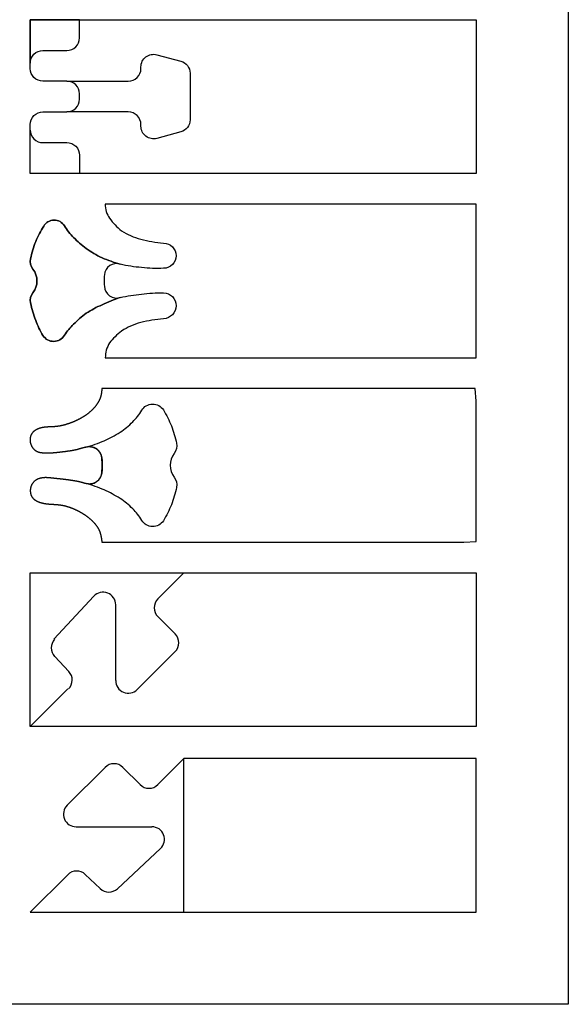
# Model space of a CAD drawing. Extents: x -848 to 402, y 3216 to 5716.
# Tile 4 of 11: x 223 to 402, y 3216 to 3537. Entities that reach past the tile are written whole.
import ezdxf

# ---------------------------------------------------------------- set-up
doc = ezdxf.new("R2010")
doc.units = 0
for name, color, linetype in [('CUT_18_MM', 7, 'CONTINUOUS'), ('ENGRAVE_9MM', 3, 'CONTINUOUS'), ('FRAME', 7, 'CONTINUOUS')]:
    doc.layers.add(name, color=color, linetype=linetype)

msp = doc.modelspace()

# ---------------------------------------------------------------- linework, layer by layer
at = {"layer": 'CUT_18_MM', "color": 7, "linetype": 'CONTINUOUS'}
for p, q in [((251.16, 3293.51), (238.83, 3281.19)), ((262.55, 3287.92), (256.96, 3293.51)), ((241.73, 3274.19), (266.4, 3274.19)), ((269.2, 3267.09), (255.16, 3254.04)), ((249.54, 3254.08), (244.74, 3258.66))]:
    msp.add_line(p, q, dxfattribs=at)
at = {"layer": 'CUT_18_MM', "linetype": 'CONTINUOUS'}
msp.add_lwpolyline([(226.83, 3536.88), (371.86, 3536.88), (371.86, 3536.88), (371.86, 3486.88), (371.86, 3486.88), (226.83, 3486.88), (226.83, 3502.78), (226.83, 3502.78, -0.414214), (230.93, 3506.88), (230.93, 3506.88), (238.73, 3506.88), (238.73, 3506.88, 0.414214), (242.83, 3510.98), (242.83, 3512.78, 0.414214), (238.73, 3516.88), (238.73, 3516.88), (230.93, 3516.88), (230.93, 3516.88, -0.414214), (226.83, 3520.98), (226.83, 3520.98)], format="xyb", close=True, dxfattribs=at)
at = {"layer": 'CUT_18_MM', "color": 7, "linetype": 'CONTINUOUS'}
msp.add_lwpolyline([(251.19, 3426.88), (371.86, 3426.88), (371.86, 3426.88), (371.86, 3476.88), (371.86, 3476.88), (251.19, 3476.88, 0.076201), (251.55, 3474.42, 0.073992), (252.63, 3472.3, 0.058009), (254.41, 3470.11, 0.052134), (256.55, 3468.19, 0.041767), (259.47, 3466.61, 0.036801), (262.8, 3465.43, 0.03373), (266.42, 3464.69, 0.032766), (270.18, 3464.18, -0.996845), (270.17, 3455.98, -0.038501), (263.05, 3456.22, -0.040306), (256.1, 3457.32, -0.036481), (250.17, 3459.41, -0.041566), (245.04, 3462.43, -0.049703), (240.91, 3466.02, -0.062668), (237.96, 3469.8, 0.583466), (231.2, 3469.65, 0.047571), (228.6, 3464.74, 0.043504), (226.92, 3459.06, 0.218428), (227.69, 3455.73), (227.69, 3455.73, -0.341164), (227.69, 3448.03), (227.69, 3448.03, 0.218428), (226.92, 3444.7, 0.043504), (228.6, 3439.02, 0.048554), (230.95, 3434.11, 0.562746), (237.96, 3434.2, -0.065365), (240.92, 3437.74, -0.049735), (245.05, 3441.33, -0.042463), (250.18, 3444.1, -0.035999), (256.12, 3446.45, -0.034774), (262.99, 3447.57, -0.036658), (270.17, 3448.03, -0.967417), (270.18, 3439.58, -0.011748), (266.42, 3439.07, 0.03373), (262.8, 3438.33, 0.036801), (259.47, 3437.15, 0.041767), (256.55, 3435.56, 0.052134), (254.41, 3433.64, 0.062195), (252.63, 3431.71, 0.067603), (251.55, 3429.34, 0.025403)], format="xyb", close=True, dxfattribs=at)
msp.add_lwpolyline([(276.83, 3356.88), (371.86, 3356.88), (371.86, 3306.88), (226.83, 3306.88), (226.83, 3356.88)], close=True, dxfattribs=at)
msp.add_lwpolyline([(239.01, 3258.59), (226.83, 3246.41), (276.83, 3246.41), (371.86, 3246.41), (371.86, 3296.41), (276.83, 3296.41), (268.34, 3287.92)], dxfattribs=at)
at = {"layer": 'CUT_18_MM'}
msp.add_polyline3d([(250.13, 3366.88, 0), (265.16, 3366.87, 0), (280, 3366.87, 0), (294.43, 3366.87, 0), (308.28, 3366.87, 0), (321.33, 3366.87, 0), (333.4, 3366.86, 0), (344.29, 3366.86, 0), (353.78, 3366.87, 0), (361.7, 3366.87, 0), (367.85, 3366.87, 0), (371.86, 3367.09, 0), (371.86, 3371.65, 0), (371.86, 3376.2, 0), (371.86, 3380.76, 0), (371.86, 3385.32, 0), (371.86, 3389.88, 0), (371.86, 3394.45, 0), (371.86, 3399.01, 0), (371.86, 3403.57, 0), (371.86, 3408.14, 0), (371.86, 3412.7, 0), (371.56, 3416.84, 0), (367.1, 3416.84, 0), (360.7, 3416.84, 0), (352.55, 3416.84, 0), (342.85, 3416.84, 0), (331.79, 3416.84, 0), (319.57, 3416.84, 0), (306.39, 3416.84, 0), (292.45, 3416.84, 0), (277.94, 3416.84, 0), (263.07, 3416.84, 0), (250.13, 3416.83, 0), (250.12, 3416.74, 0), (250.12, 3416.65, 0), (250.11, 3416.56, 0), (250.1, 3416.46, 0), (250.09, 3416.37, 0), (250.08, 3416.28, 0), (250.07, 3416.19, 0), (250.06, 3416.1, 0), (250.05, 3416.01, 0), (250.04, 3415.92, 0), (250.03, 3415.82, 0), (250.02, 3415.73, 0), (250.01, 3415.64, 0), (250, 3415.55, 0), (249.99, 3415.46, 0), (249.97, 3415.37, 0), (249.96, 3415.28, 0), (249.95, 3415.19, 0), (249.93, 3415.1, 0), (249.91, 3415.01, 0), (249.9, 3414.92, 0), (249.88, 3414.83, 0), (249.86, 3414.74, 0), (249.84, 3414.66, 0), (249.82, 3414.57, 0), (249.8, 3414.48, 0), (249.78, 3414.39, 0), (249.75, 3414.3, 0), (249.73, 3414.22, 0), (249.7, 3414.13, 0), (249.68, 3414.04, 0), (249.65, 3413.96, 0), (249.62, 3413.87, 0), (249.59, 3413.78, 0), (249.56, 3413.7, 0), (249.52, 3413.61, 0), (249.49, 3413.53, 0), (249.45, 3413.44, 0), (249.42, 3413.36, 0), (249.38, 3413.27, 0), (249.34, 3413.19, 0), (249.31, 3413.11, 0), (249.27, 3413.02, 0), (249.23, 3412.94, 0), (249.19, 3412.86, 0), (249.14, 3412.78, 0), (249.1, 3412.7, 0), (249.06, 3412.61, 0), (249.01, 3412.53, 0), (248.97, 3412.45, 0), (248.92, 3412.37, 0), (248.88, 3412.29, 0), (248.83, 3412.22, 0), (248.78, 3412.14, 0), (248.73, 3412.06, 0), (248.68, 3411.98, 0), (248.63, 3411.9, 0), (248.58, 3411.82, 0), (248.53, 3411.75, 0), (248.47, 3411.67, 0), (248.42, 3411.6, 0), (248.37, 3411.52, 0), (248.31, 3411.45, 0), (248.26, 3411.37, 0), (248.2, 3411.3, 0), (248.15, 3411.22, 0), (248.09, 3411.15, 0), (248.03, 3411.08, 0), (247.98, 3411, 0), (247.92, 3410.93, 0), (247.86, 3410.86, 0), (247.8, 3410.79, 0), (247.74, 3410.72, 0), (247.68, 3410.65, 0), (247.62, 3410.58, 0), (247.56, 3410.51, 0), (247.5, 3410.44, 0), (247.44, 3410.37, 0), (247.38, 3410.31, 0), (247.31, 3410.24, 0), (247.25, 3410.17, 0), (247.19, 3410.11, 0), (247.12, 3410.04, 0), (247.06, 3409.98, 0), (246.99, 3409.91, 0), (246.93, 3409.85, 0), (246.86, 3409.78, 0), (246.8, 3409.72, 0), (246.73, 3409.66, 0), (246.66, 3409.59, 0), (246.6, 3409.53, 0), (246.53, 3409.47, 0), (246.46, 3409.41, 0), (246.39, 3409.35, 0), (246.32, 3409.29, 0), (246.25, 3409.23, 0), (246.19, 3409.17, 0), (246.12, 3409.11, 0), (246.04, 3409.05, 0), (245.97, 3408.99, 0), (245.9, 3408.93, 0), (245.83, 3408.87, 0), (245.76, 3408.82, 0), (245.69, 3408.76, 0), (245.62, 3408.7, 0), (245.54, 3408.65, 0), (245.47, 3408.59, 0), (245.4, 3408.54, 0), (245.32, 3408.48, 0), (245.25, 3408.43, 0), (245.18, 3408.37, 0), (245.1, 3408.32, 0), (245.03, 3408.27, 0), (244.95, 3408.21, 0), (244.88, 3408.16, 0), (244.8, 3408.11, 0), (244.72, 3408.06, 0), (244.65, 3408, 0), (244.57, 3407.95, 0), (244.5, 3407.9, 0), (244.42, 3407.85, 0), (244.34, 3407.8, 0), (244.26, 3407.75, 0), (244.19, 3407.7, 0), (244.11, 3407.66, 0), (244.03, 3407.61, 0), (243.95, 3407.56, 0), (243.87, 3407.51, 0), (243.79, 3407.46, 0), (243.71, 3407.42, 0), (243.63, 3407.37, 0), (243.55, 3407.32, 0), (243.47, 3407.28, 0), (243.39, 3407.23, 0), (243.31, 3407.19, 0), (243.23, 3407.14, 0), (243.15, 3407.1, 0), (243.07, 3407.05, 0), (242.99, 3407.01, 0), (242.91, 3406.96, 0), (242.82, 3406.92, 0), (242.74, 3406.88, 0), (242.66, 3406.84, 0), (242.58, 3406.79, 0), (242.49, 3406.75, 0), (242.41, 3406.71, 0), (242.33, 3406.67, 0), (242.25, 3406.63, 0), (242.16, 3406.59, 0), (242.08, 3406.55, 0), (242, 3406.51, 0), (241.91, 3406.47, 0), (241.83, 3406.43, 0), (241.74, 3406.39, 0), (241.66, 3406.35, 0), (241.57, 3406.31, 0), (241.49, 3406.27, 0), (241.41, 3406.23, 0), (241.32, 3406.19, 0), (241.24, 3406.16, 0), (241.15, 3406.12, 0), (241.07, 3406.08, 0), (240.98, 3406.05, 0), (240.9, 3406.01, 0), (240.81, 3405.97, 0), (240.72, 3405.94, 0), (240.64, 3405.9, 0), (240.55, 3405.87, 0), (240.47, 3405.83, 0), (240.38, 3405.8, 0), (240.29, 3405.76, 0), (240.21, 3405.73, 0), (240.12, 3405.7, 0), (240.04, 3405.66, 0), (239.95, 3405.63, 0), (239.86, 3405.6, 0), (239.78, 3405.57, 0), (239.69, 3405.54, 0), (239.6, 3405.5, 0), (239.51, 3405.47, 0), (239.43, 3405.44, 0), (239.34, 3405.41, 0), (239.25, 3405.38, 0), (239.16, 3405.35, 0), (239.08, 3405.32, 0), (238.99, 3405.3, 0), (238.9, 3405.27, 0), (238.81, 3405.24, 0), (238.73, 3405.21, 0), (238.64, 3405.19, 0), (238.55, 3405.16, 0), (238.46, 3405.13, 0), (238.37, 3405.11, 0), (238.28, 3405.08, 0), (238.2, 3405.06, 0), (238.11, 3405.03, 0), (238.02, 3405.01, 0), (237.93, 3404.98, 0), (237.84, 3404.96, 0), (237.75, 3404.94, 0), (237.66, 3404.91, 0), (237.58, 3404.89, 0), (237.49, 3404.87, 0), (237.4, 3404.85, 0), (237.31, 3404.83, 0), (237.22, 3404.81, 0), (237.13, 3404.79, 0), (237.04, 3404.77, 0), (236.95, 3404.75, 0), (236.86, 3404.73, 0), (236.77, 3404.71, 0), (236.68, 3404.69, 0), (236.59, 3404.68, 0), (236.5, 3404.66, 0), (236.41, 3404.64, 0), (236.33, 3404.63, 0), (236.24, 3404.61, 0), (236.15, 3404.6, 0), (236.06, 3404.58, 0), (235.97, 3404.57, 0), (235.88, 3404.55, 0), (235.79, 3404.54, 0), (235.7, 3404.53, 0), (235.61, 3404.52, 0), (235.52, 3404.5, 0), (235.43, 3404.49, 0), (235.34, 3404.48, 0), (235.25, 3404.47, 0), (235.16, 3404.46, 0), (235.07, 3404.45, 0), (234.98, 3404.44, 0), (234.89, 3404.44, 0), (234.8, 3404.43, 0), (234.71, 3404.42, 0), (234.62, 3404.41, 0), (234.53, 3404.41, 0), (234.44, 3404.4, 0), (234.35, 3404.4, 0), (234.26, 3404.39, 0), (234.17, 3404.39, 0), (234.08, 3404.39, 0), (233.99, 3404.38, 0), (233.9, 3404.38, 0), (233.81, 3404.37, 0), (233.72, 3404.37, 0), (233.62, 3404.37, 0), (233.53, 3404.37, 0), (233.44, 3404.36, 0), (233.35, 3404.36, 0), (233.26, 3404.36, 0), (233.17, 3404.35, 0), (233.08, 3404.35, 0), (232.99, 3404.35, 0), (232.9, 3404.34, 0), (232.81, 3404.34, 0), (232.72, 3404.34, 0), (232.63, 3404.33, 0), (232.54, 3404.33, 0), (232.44, 3404.32, 0), (232.35, 3404.32, 0), (232.26, 3404.31, 0), (232.17, 3404.31, 0), (232.08, 3404.3, 0), (231.99, 3404.29, 0), (231.9, 3404.29, 0), (231.81, 3404.28, 0), (231.71, 3404.27, 0), (231.62, 3404.26, 0), (231.53, 3404.25, 0), (231.44, 3404.24, 0), (231.35, 3404.22, 0), (231.25, 3404.21, 0), (231.16, 3404.2, 0), (231.07, 3404.18, 0), (230.98, 3404.17, 0), (230.88, 3404.15, 0), (230.79, 3404.13, 0), (230.7, 3404.11, 0), (230.61, 3404.09, 0), (230.51, 3404.07, 0), (230.42, 3404.05, 0), (230.33, 3404.03, 0), (230.24, 3404, 0), (230.14, 3403.98, 0), (230.05, 3403.95, 0), (229.96, 3403.92, 0), (229.87, 3403.9, 0), (229.78, 3403.87, 0), (229.69, 3403.83, 0), (229.59, 3403.8, 0), (229.51, 3403.77, 0), (229.42, 3403.73, 0), (229.33, 3403.7, 0), (229.24, 3403.66, 0), (229.15, 3403.62, 0), (229.07, 3403.58, 0), (228.98, 3403.54, 0), (228.9, 3403.5, 0), (228.81, 3403.45, 0), (228.73, 3403.41, 0), (228.65, 3403.36, 0), (228.57, 3403.32, 0), (228.49, 3403.27, 0), (228.41, 3403.22, 0), (228.34, 3403.16, 0), (228.26, 3403.11, 0), (228.19, 3403.06, 0), (228.11, 3403, 0), (228.04, 3402.94, 0), (227.97, 3402.88, 0), (227.9, 3402.82, 0), (227.84, 3402.76, 0), (227.77, 3402.7, 0), (227.71, 3402.63, 0), (227.65, 3402.57, 0), (227.59, 3402.5, 0), (227.53, 3402.43, 0), (227.47, 3402.36, 0), (227.42, 3402.29, 0), (227.37, 3402.22, 0), (227.31, 3402.14, 0), (227.27, 3402.06, 0), (227.22, 3401.99, 0), (227.18, 3401.91, 0), (227.13, 3401.83, 0), (227.09, 3401.74, 0), (227.05, 3401.66, 0), (227.02, 3401.58, 0), (226.99, 3401.49, 0), (226.95, 3401.4, 0), (226.92, 3401.32, 0), (226.9, 3401.23, 0), (226.87, 3401.14, 0), (226.85, 3401.05, 0), (226.83, 3400.96, 0), (226.81, 3400.87, 0), (226.79, 3400.77, 0), (226.78, 3400.68, 0), (226.76, 3400.59, 0), (226.76, 3400.49, 0), (226.75, 3400.4, 0), (226.74, 3400.3, 0), (226.74, 3400.21, 0), (226.74, 3400.11, 0), (226.74, 3400.02, 0), (226.75, 3399.92, 0), (226.75, 3399.83, 0), (226.76, 3399.73, 0), (226.77, 3399.64, 0), (226.79, 3399.54, 0), (226.8, 3399.45, 0), (226.82, 3399.35, 0), (226.84, 3399.26, 0), (226.86, 3399.17, 0), (226.89, 3399.07, 0), (226.91, 3398.98, 0), (226.94, 3398.89, 0), (226.97, 3398.79, 0), (227, 3398.7, 0), (227.04, 3398.61, 0), (227.08, 3398.52, 0), (227.11, 3398.43, 0), (227.15, 3398.34, 0), (227.2, 3398.26, 0), (227.24, 3398.17, 0), (227.28, 3398.08, 0), (227.33, 3398, 0), (227.38, 3397.91, 0), (227.43, 3397.83, 0), (227.49, 3397.75, 0), (227.54, 3397.67, 0), (227.59, 3397.59, 0), (227.65, 3397.51, 0), (227.71, 3397.44, 0), (227.77, 3397.36, 0), (227.83, 3397.29, 0), (227.9, 3397.22, 0), (227.96, 3397.15, 0), (228.03, 3397.08, 0), (228.09, 3397.02, 0), (228.16, 3396.95, 0), (228.23, 3396.89, 0), (228.3, 3396.83, 0), (228.38, 3396.77, 0), (228.45, 3396.71, 0), (228.53, 3396.66, 0), (228.6, 3396.61, 0), (228.68, 3396.56, 0), (228.76, 3396.51, 0), (228.84, 3396.46, 0), (228.92, 3396.42, 0), (229, 3396.38, 0), (229.08, 3396.34, 0), (229.17, 3396.31, 0), (229.25, 3396.27, 0), (229.34, 3396.24, 0), (229.42, 3396.21, 0), (229.51, 3396.18, 0), (229.6, 3396.16, 0), (229.68, 3396.13, 0), (229.77, 3396.11, 0), (229.86, 3396.09, 0), (229.95, 3396.07, 0), (230.04, 3396.05, 0), (230.13, 3396.04, 0), (230.22, 3396.02, 0), (230.32, 3396.01, 0), (230.41, 3396, 0), (230.5, 3395.98, 0), (230.59, 3395.97, 0), (230.68, 3395.96, 0), (230.78, 3395.95, 0), (230.87, 3395.95, 0), (230.96, 3395.94, 0), (231.05, 3395.93, 0), (231.15, 3395.92, 0), (231.24, 3395.92, 0), (231.33, 3395.91, 0), (231.42, 3395.91, 0), (231.51, 3395.9, 0), (231.6, 3395.9, 0), (231.7, 3395.89, 0), (231.79, 3395.89, 0), (231.88, 3395.89, 0), (231.97, 3395.89, 0), (232.06, 3395.88, 0), (232.16, 3395.88, 0), (232.25, 3395.88, 0), (232.34, 3395.88, 0), (232.43, 3395.88, 0), (232.52, 3395.88, 0), (232.61, 3395.88, 0), (232.71, 3395.88, 0), (232.8, 3395.89, 0), (232.89, 3395.89, 0), (232.98, 3395.89, 0), (233.07, 3395.89, 0), (233.16, 3395.9, 0), (233.25, 3395.9, 0), (233.34, 3395.9, 0), (233.44, 3395.91, 0), (233.53, 3395.91, 0), (233.62, 3395.92, 0), (233.71, 3395.92, 0), (233.8, 3395.93, 0), (233.89, 3395.93, 0), (233.98, 3395.94, 0), (234.07, 3395.95, 0), (234.16, 3395.95, 0), (234.25, 3395.96, 0), (234.35, 3395.97, 0), (234.44, 3395.97, 0), (234.53, 3395.98, 0), (234.62, 3395.99, 0), (234.71, 3396, 0), (234.8, 3396, 0), (234.89, 3396.01, 0), (234.98, 3396.02, 0), (235.07, 3396.03, 0), (235.16, 3396.04, 0), (235.25, 3396.05, 0), (235.35, 3396.06, 0), (235.44, 3396.07, 0), (235.53, 3396.08, 0), (235.62, 3396.09, 0), (235.71, 3396.1, 0), (235.8, 3396.11, 0), (235.89, 3396.12, 0), (235.98, 3396.13, 0), (236.07, 3396.14, 0), (236.16, 3396.15, 0), (236.25, 3396.16, 0), (236.34, 3396.17, 0), (236.43, 3396.18, 0), (236.53, 3396.19, 0), (236.62, 3396.2, 0), (236.71, 3396.21, 0), (236.8, 3396.22, 0), (236.89, 3396.23, 0), (236.98, 3396.25, 0), (237.07, 3396.26, 0), (237.16, 3396.27, 0), (237.25, 3396.28, 0), (237.34, 3396.29, 0), (237.43, 3396.3, 0), (237.52, 3396.31, 0), (237.61, 3396.32, 0), (237.7, 3396.33, 0), (237.79, 3396.34, 0), (237.88, 3396.35, 0), (237.97, 3396.37, 0), (238.06, 3396.38, 0), (238.16, 3396.39, 0), (238.25, 3396.4, 0), (238.34, 3396.41, 0), (238.43, 3396.42, 0), (238.52, 3396.43, 0), (238.61, 3396.45, 0), (238.7, 3396.46, 0), (238.79, 3396.47, 0), (238.88, 3396.48, 0), (238.97, 3396.5, 0), (239.06, 3396.51, 0), (239.15, 3396.52, 0), (239.24, 3396.53, 0), (239.33, 3396.55, 0), (239.42, 3396.56, 0), (239.51, 3396.57, 0), (239.6, 3396.59, 0), (239.69, 3396.6, 0), (239.78, 3396.61, 0), (239.87, 3396.63, 0), (239.96, 3396.64, 0), (240.05, 3396.66, 0), (240.14, 3396.67, 0), (240.23, 3396.69, 0), (240.32, 3396.7, 0), (240.41, 3396.72, 0), (240.5, 3396.73, 0), (240.59, 3396.75, 0), (240.68, 3396.77, 0), (240.77, 3396.78, 0), (240.86, 3396.8, 0), (240.95, 3396.82, 0), (241.04, 3396.83, 0), (241.13, 3396.85, 0), (241.22, 3396.87, 0), (241.31, 3396.89, 0), (241.4, 3396.91, 0), (241.49, 3396.93, 0), (241.58, 3396.95, 0), (241.67, 3396.97, 0), (241.76, 3396.99, 0), (241.85, 3397.01, 0), (241.94, 3397.03, 0), (242.03, 3397.05, 0), (242.11, 3397.07, 0), (242.2, 3397.1, 0), (242.29, 3397.12, 0), (242.38, 3397.14, 0), (242.47, 3397.17, 0), (242.56, 3397.19, 0), (242.65, 3397.21, 0), (242.74, 3397.24, 0), (242.82, 3397.27, 0), (242.91, 3397.29, 0), (243, 3397.32, 0), (243.09, 3397.34, 0), (243.18, 3397.37, 0), (243.27, 3397.4, 0), (243.35, 3397.42, 0), (243.44, 3397.45, 0), (243.53, 3397.48, 0), (243.62, 3397.5, 0), (243.71, 3397.53, 0), (243.8, 3397.56, 0), (243.89, 3397.58, 0), (243.97, 3397.61, 0), (244.06, 3397.63, 0), (244.15, 3397.66, 0), (244.24, 3397.68, 0), (244.33, 3397.7, 0), (244.42, 3397.72, 0), (244.51, 3397.75, 0), (244.6, 3397.77, 0), (244.69, 3397.79, 0), (244.77, 3397.81, 0), (244.86, 3397.82, 0), (244.95, 3397.84, 0), (245.04, 3397.86, 0), (245.13, 3397.87, 0), (245.22, 3397.88, 0), (245.31, 3397.9, 0), (245.4, 3397.91, 0), (245.49, 3397.92, 0), (245.58, 3397.92, 0), (245.68, 3397.93, 0), (245.77, 3397.93, 0), (245.86, 3397.94, 0), (245.95, 3397.94, 0), (246.04, 3397.94, 0), (246.13, 3397.93, 0), (246.22, 3397.93, 0), (246.32, 3397.92, 0), (246.41, 3397.91, 0), (246.5, 3397.9, 0), (246.59, 3397.89, 0), (246.68, 3397.88, 0), (246.78, 3397.86, 0), (246.87, 3397.84, 0), (246.96, 3397.82, 0), (247.05, 3397.8, 0), (247.14, 3397.78, 0), (247.23, 3397.75, 0), (247.31, 3397.72, 0), (247.4, 3397.69, 0), (247.49, 3397.66, 0), (247.58, 3397.63, 0), (247.66, 3397.59, 0), (247.75, 3397.56, 0), (247.83, 3397.52, 0), (247.91, 3397.47, 0), (247.99, 3397.43, 0), (248.07, 3397.38, 0), (248.15, 3397.34, 0), (248.23, 3397.29, 0), (248.31, 3397.23, 0), (248.38, 3397.18, 0), (248.45, 3397.12, 0), (248.52, 3397.07, 0), (248.59, 3397.01, 0), (248.66, 3396.95, 0), (248.73, 3396.88, 0), (248.8, 3396.82, 0), (248.86, 3396.75, 0), (248.93, 3396.68, 0), (248.99, 3396.61, 0), (249.05, 3396.54, 0), (249.11, 3396.47, 0), (249.16, 3396.39, 0), (249.22, 3396.32, 0), (249.27, 3396.24, 0), (249.33, 3396.16, 0), (249.38, 3396.09, 0), (249.43, 3396.01, 0), (249.48, 3395.92, 0), (249.52, 3395.84, 0), (249.57, 3395.76, 0), (249.61, 3395.67, 0), (249.65, 3395.59, 0), (249.69, 3395.5, 0), (249.73, 3395.42, 0), (249.77, 3395.33, 0), (249.81, 3395.24, 0), (249.84, 3395.15, 0), (249.87, 3395.06, 0), (249.91, 3394.97, 0), (249.94, 3394.88, 0), (249.96, 3394.79, 0), (249.99, 3394.7, 0), (250.01, 3394.61, 0), (250.04, 3394.52, 0), (250.06, 3394.43, 0), (250.08, 3394.34, 0), (250.1, 3394.25, 0), (250.11, 3394.15, 0), (250.13, 3394.06, 0), (250.14, 3393.97, 0), (250.16, 3393.88, 0), (250.16, 3393.79, 0), (250.17, 3393.7, 0), (250.18, 3393.6, 0), (250.19, 3393.51, 0), (250.19, 3393.42, 0), (250.2, 3393.33, 0), (250.2, 3393.24, 0), (250.2, 3393.15, 0), (250.21, 3393.06, 0), (250.21, 3392.96, 0), (250.21, 3392.87, 0), (250.21, 3392.78, 0), (250.21, 3392.69, 0), (250.21, 3392.6, 0), (250.2, 3392.51, 0), (250.2, 3392.42, 0), (250.2, 3392.33, 0), (250.2, 3392.24, 0), (250.2, 3392.14, 0), (250.2, 3392.05, 0), (250.2, 3391.96, 0), (250.2, 3391.87, 0), (250.2, 3391.78, 0), (250.2, 3391.69, 0), (250.2, 3391.6, 0), (250.2, 3391.51, 0), (250.2, 3391.42, 0), (250.2, 3391.33, 0), (250.2, 3391.23, 0), (250.2, 3391.14, 0), (250.2, 3391.05, 0), (250.2, 3390.96, 0), (250.2, 3390.87, 0), (250.2, 3390.78, 0), (250.2, 3390.69, 0), (250.2, 3390.6, 0), (250.2, 3390.51, 0), (250.2, 3390.41, 0), (250.19, 3390.32, 0), (250.19, 3390.23, 0), (250.18, 3390.14, 0), (250.18, 3390.05, 0), (250.17, 3389.96, 0), (250.16, 3389.87, 0), (250.15, 3389.77, 0), (250.14, 3389.68, 0), (250.12, 3389.59, 0), (250.11, 3389.5, 0), (250.09, 3389.41, 0), (250.07, 3389.32, 0), (250.06, 3389.22, 0), (250.03, 3389.13, 0), (250.01, 3389.04, 0), (249.99, 3388.95, 0), (249.96, 3388.86, 0), (249.94, 3388.77, 0), (249.91, 3388.68, 0), (249.88, 3388.59, 0), (249.84, 3388.5, 0), (249.81, 3388.41, 0), (249.78, 3388.32, 0), (249.74, 3388.24, 0), (249.7, 3388.15, 0), (249.66, 3388.07, 0), (249.62, 3387.98, 0), (249.58, 3387.9, 0), (249.53, 3387.81, 0), (249.49, 3387.73, 0), (249.44, 3387.65, 0), (249.39, 3387.57, 0), (249.34, 3387.49, 0), (249.29, 3387.42, 0), (249.24, 3387.34, 0), (249.18, 3387.27, 0), (249.12, 3387.19, 0), (249.06, 3387.12, 0), (249, 3387.05, 0), (248.94, 3386.98, 0), (248.88, 3386.91, 0), (248.81, 3386.85, 0), (248.75, 3386.78, 0), (248.68, 3386.72, 0), (248.61, 3386.66, 0), (248.54, 3386.6, 0), (248.47, 3386.54, 0), (248.39, 3386.49, 0), (248.32, 3386.43, 0), (248.24, 3386.38, 0), (248.16, 3386.33, 0), (248.08, 3386.29, 0), (248, 3386.24, 0), (247.92, 3386.2, 0), (247.84, 3386.16, 0), (247.75, 3386.12, 0), (247.66, 3386.08, 0), (247.58, 3386.04, 0), (247.49, 3386.01, 0), (247.4, 3385.98, 0), (247.31, 3385.95, 0), (247.23, 3385.92, 0), (247.14, 3385.9, 0), (247.04, 3385.87, 0), (246.95, 3385.85, 0), (246.86, 3385.83, 0), (246.77, 3385.82, 0), (246.68, 3385.8, 0), (246.59, 3385.79, 0), (246.5, 3385.78, 0), (246.4, 3385.77, 0), (246.31, 3385.76, 0), (246.22, 3385.76, 0), (246.13, 3385.76, 0), (246.04, 3385.76, 0), (245.94, 3385.76, 0), (245.85, 3385.76, 0), (245.76, 3385.77, 0), (245.67, 3385.78, 0), (245.58, 3385.79, 0), (245.49, 3385.8, 0), (245.4, 3385.81, 0), (245.31, 3385.83, 0), (245.22, 3385.84, 0), (245.13, 3385.86, 0), (245.04, 3385.88, 0), (244.95, 3385.9, 0), (244.86, 3385.92, 0), (244.77, 3385.94, 0), (244.69, 3385.96, 0), (244.6, 3385.98, 0), (244.51, 3386.01, 0), (244.42, 3386.03, 0), (244.33, 3386.06, 0), (244.24, 3386.08, 0), (244.15, 3386.11, 0), (244.06, 3386.13, 0), (243.98, 3386.16, 0), (243.89, 3386.18, 0), (243.8, 3386.21, 0), (243.71, 3386.23, 0), (243.62, 3386.26, 0), (243.53, 3386.28, 0), (243.44, 3386.3, 0), (243.35, 3386.33, 0), (243.27, 3386.35, 0), (243.18, 3386.37, 0), (243.09, 3386.39, 0), (243, 3386.41, 0), (242.91, 3386.43, 0), (242.82, 3386.46, 0), (242.73, 3386.48, 0), (242.64, 3386.5, 0), (242.56, 3386.52, 0), (242.47, 3386.53, 0), (242.38, 3386.55, 0), (242.29, 3386.57, 0), (242.2, 3386.59, 0), (242.11, 3386.61, 0), (242.02, 3386.63, 0), (241.93, 3386.64, 0), (241.84, 3386.66, 0), (241.75, 3386.68, 0), (241.66, 3386.69, 0), (241.57, 3386.71, 0), (241.48, 3386.73, 0), (241.39, 3386.74, 0), (241.3, 3386.76, 0), (241.21, 3386.77, 0), (241.12, 3386.79, 0), (241.03, 3386.81, 0), (240.94, 3386.82, 0), (240.85, 3386.84, 0), (240.76, 3386.85, 0), (240.68, 3386.87, 0), (240.59, 3386.88, 0), (240.5, 3386.89, 0), (240.41, 3386.91, 0), (240.31, 3386.92, 0), (240.22, 3386.94, 0), (240.13, 3386.95, 0), (240.04, 3386.96, 0), (239.96, 3386.98, 0), (239.87, 3386.99, 0), (239.78, 3387, 0), (239.69, 3387.02, 0), (239.59, 3387.03, 0), (239.5, 3387.04, 0), (239.41, 3387.05, 0), (239.32, 3387.07, 0), (239.23, 3387.08, 0), (239.14, 3387.09, 0), (239.05, 3387.1, 0), (238.96, 3387.11, 0), (238.87, 3387.13, 0), (238.78, 3387.14, 0), (238.69, 3387.15, 0), (238.6, 3387.16, 0), (238.51, 3387.17, 0), (238.42, 3387.18, 0), (238.33, 3387.19, 0), (238.24, 3387.21, 0), (238.15, 3387.22, 0), (238.06, 3387.23, 0), (237.97, 3387.24, 0), (237.88, 3387.25, 0), (237.79, 3387.26, 0), (237.69, 3387.27, 0), (237.6, 3387.28, 0), (237.51, 3387.29, 0), (237.42, 3387.3, 0), (237.33, 3387.31, 0), (237.24, 3387.32, 0), (237.15, 3387.33, 0), (237.06, 3387.34, 0), (236.97, 3387.35, 0), (236.88, 3387.36, 0), (236.79, 3387.37, 0), (236.7, 3387.38, 0), (236.61, 3387.39, 0), (236.51, 3387.4, 0), (236.42, 3387.41, 0), (236.33, 3387.42, 0), (236.24, 3387.43, 0), (236.15, 3387.44, 0), (236.06, 3387.45, 0), (235.97, 3387.46, 0), (235.88, 3387.47, 0), (235.79, 3387.48, 0), (235.69, 3387.49, 0), (235.6, 3387.5, 0), (235.51, 3387.51, 0), (235.42, 3387.52, 0), (235.33, 3387.53, 0), (235.24, 3387.54, 0), (235.15, 3387.55, 0), (235.06, 3387.56, 0), (234.97, 3387.57, 0), (234.88, 3387.58, 0), (234.78, 3387.59, 0), (234.69, 3387.6, 0), (234.6, 3387.61, 0), (234.51, 3387.62, 0), (234.42, 3387.63, 0), (234.33, 3387.64, 0), (234.24, 3387.65, 0), (234.15, 3387.66, 0), (234.05, 3387.67, 0), (233.96, 3387.68, 0), (233.87, 3387.69, 0), (233.78, 3387.7, 0), (233.69, 3387.71, 0), (233.6, 3387.72, 0), (233.5, 3387.73, 0), (233.41, 3387.74, 0), (233.32, 3387.75, 0), (233.23, 3387.76, 0), (233.14, 3387.77, 0), (233.05, 3387.77, 0), (232.96, 3387.78, 0), (232.87, 3387.79, 0), (232.77, 3387.8, 0), (232.68, 3387.8, 0), (232.59, 3387.81, 0), (232.5, 3387.81, 0), (232.41, 3387.82, 0), (232.32, 3387.82, 0), (232.23, 3387.82, 0), (232.13, 3387.83, 0), (232.04, 3387.83, 0), (231.95, 3387.83, 0), (231.86, 3387.83, 0), (231.77, 3387.83, 0), (231.68, 3387.83, 0), (231.59, 3387.83, 0), (231.5, 3387.82, 0), (231.4, 3387.82, 0), (231.31, 3387.81, 0), (231.22, 3387.81, 0), (231.13, 3387.8, 0), (231.04, 3387.79, 0), (230.95, 3387.78, 0), (230.86, 3387.77, 0), (230.77, 3387.76, 0), (230.68, 3387.75, 0), (230.59, 3387.73, 0), (230.49, 3387.72, 0), (230.4, 3387.7, 0), (230.31, 3387.68, 0), (230.22, 3387.67, 0), (230.13, 3387.64, 0), (230.04, 3387.62, 0), (229.95, 3387.6, 0), (229.86, 3387.58, 0), (229.77, 3387.55, 0), (229.69, 3387.52, 0), (229.6, 3387.49, 0), (229.51, 3387.46, 0), (229.42, 3387.43, 0), (229.34, 3387.4, 0), (229.25, 3387.36, 0), (229.17, 3387.32, 0), (229.08, 3387.28, 0), (229, 3387.24, 0), (228.92, 3387.2, 0), (228.84, 3387.16, 0), (228.76, 3387.11, 0), (228.68, 3387.06, 0), (228.6, 3387.01, 0), (228.53, 3386.96, 0), (228.45, 3386.91, 0), (228.38, 3386.85, 0), (228.31, 3386.79, 0), (228.24, 3386.74, 0), (228.17, 3386.67, 0), (228.1, 3386.61, 0), (228.04, 3386.55, 0), (227.97, 3386.48, 0), (227.91, 3386.41, 0), (227.85, 3386.34, 0), (227.79, 3386.27, 0), (227.73, 3386.2, 0), (227.67, 3386.12, 0), (227.62, 3386.05, 0), (227.56, 3385.97, 0), (227.51, 3385.89, 0), (227.46, 3385.81, 0), (227.42, 3385.73, 0), (227.37, 3385.65, 0), (227.32, 3385.56, 0), (227.28, 3385.48, 0), (227.24, 3385.39, 0), (227.2, 3385.31, 0), (227.16, 3385.22, 0), (227.13, 3385.13, 0), (227.1, 3385.04, 0), (227.06, 3384.95, 0), (227.03, 3384.86, 0), (227.01, 3384.77, 0), (226.98, 3384.68, 0), (226.96, 3384.59, 0), (226.94, 3384.5, 0), (226.92, 3384.4, 0), (226.9, 3384.31, 0), (226.88, 3384.22, 0), (226.87, 3384.12, 0), (226.86, 3384.03, 0), (226.85, 3383.93, 0), (226.84, 3383.84, 0), (226.84, 3383.74, 0), (226.83, 3383.65, 0), (226.83, 3383.55, 0), (226.84, 3383.46, 0), (226.84, 3383.36, 0), (226.85, 3383.27, 0), (226.85, 3383.18, 0), (226.87, 3383.08, 0), (226.88, 3382.99, 0), (226.89, 3382.9, 0), (226.91, 3382.8, 0), (226.93, 3382.71, 0), (226.95, 3382.62, 0), (226.97, 3382.53, 0), (227, 3382.44, 0), (227.03, 3382.35, 0), (227.06, 3382.26, 0), (227.09, 3382.18, 0), (227.12, 3382.09, 0), (227.16, 3382.01, 0), (227.2, 3381.92, 0), (227.24, 3381.84, 0), (227.28, 3381.76, 0), (227.32, 3381.68, 0), (227.37, 3381.6, 0), (227.42, 3381.52, 0), (227.47, 3381.45, 0), (227.52, 3381.37, 0), (227.57, 3381.3, 0), (227.63, 3381.23, 0), (227.69, 3381.16, 0), (227.75, 3381.1, 0), (227.81, 3381.03, 0), (227.87, 3380.97, 0), (227.94, 3380.9, 0), (228, 3380.84, 0), (228.07, 3380.78, 0), (228.14, 3380.73, 0), (228.21, 3380.67, 0), (228.28, 3380.61, 0), (228.36, 3380.56, 0), (228.43, 3380.51, 0), (228.51, 3380.46, 0), (228.59, 3380.41, 0), (228.67, 3380.36, 0), (228.75, 3380.31, 0), (228.83, 3380.27, 0), (228.91, 3380.23, 0), (228.99, 3380.18, 0), (229.08, 3380.14, 0), (229.16, 3380.1, 0), (229.25, 3380.06, 0), (229.34, 3380.02, 0), (229.42, 3379.99, 0), (229.51, 3379.95, 0), (229.6, 3379.92, 0), (229.69, 3379.88, 0), (229.78, 3379.85, 0), (229.87, 3379.82, 0), (229.96, 3379.79, 0), (230.05, 3379.76, 0), (230.15, 3379.73, 0), (230.24, 3379.71, 0), (230.33, 3379.68, 0), (230.42, 3379.66, 0), (230.51, 3379.63, 0), (230.61, 3379.61, 0), (230.7, 3379.59, 0), (230.79, 3379.56, 0), (230.89, 3379.54, 0), (230.98, 3379.52, 0), (231.07, 3379.5, 0), (231.16, 3379.49, 0), (231.26, 3379.47, 0), (231.35, 3379.45, 0), (231.44, 3379.44, 0), (231.53, 3379.42, 0), (231.63, 3379.4, 0), (231.72, 3379.39, 0), (231.81, 3379.38, 0), (231.9, 3379.36, 0), (232, 3379.35, 0), (232.09, 3379.34, 0), (232.18, 3379.33, 0), (232.27, 3379.32, 0), (232.36, 3379.31, 0), (232.45, 3379.3, 0), (232.54, 3379.29, 0), (232.64, 3379.28, 0), (232.73, 3379.27, 0), (232.82, 3379.26, 0), (232.91, 3379.25, 0), (233, 3379.25, 0), (233.09, 3379.24, 0), (233.18, 3379.23, 0), (233.28, 3379.23, 0), (233.37, 3379.22, 0), (233.46, 3379.21, 0), (233.55, 3379.21, 0), (233.64, 3379.2, 0), (233.73, 3379.2, 0), (233.82, 3379.19, 0), (233.91, 3379.18, 0), (234, 3379.18, 0), (234.09, 3379.17, 0), (234.18, 3379.17, 0), (234.27, 3379.16, 0), (234.36, 3379.16, 0), (234.45, 3379.15, 0), (234.54, 3379.15, 0), (234.63, 3379.14, 0), (234.72, 3379.14, 0), (234.81, 3379.13, 0), (234.9, 3379.12, 0), (234.99, 3379.12, 0), (235.08, 3379.11, 0), (235.17, 3379.11, 0), (235.26, 3379.1, 0), (235.35, 3379.09, 0), (235.44, 3379.08, 0), (235.53, 3379.08, 0), (235.62, 3379.07, 0), (235.71, 3379.06, 0), (235.8, 3379.05, 0), (235.89, 3379.04, 0), (235.98, 3379.03, 0), (236.07, 3379.02, 0), (236.16, 3379.01, 0), (236.25, 3379, 0), (236.34, 3378.99, 0), (236.43, 3378.98, 0), (236.52, 3378.97, 0), (236.61, 3378.96, 0), (236.69, 3378.94, 0), (236.78, 3378.93, 0), (236.87, 3378.91, 0), (236.96, 3378.9, 0), (237.05, 3378.88, 0), (237.14, 3378.87, 0), (237.23, 3378.85, 0), (237.32, 3378.83, 0), (237.41, 3378.82, 0), (237.5, 3378.8, 0), (237.59, 3378.78, 0), (237.67, 3378.76, 0), (237.76, 3378.74, 0), (237.85, 3378.72, 0), (237.94, 3378.7, 0), (238.03, 3378.68, 0), (238.12, 3378.66, 0), (238.21, 3378.63, 0), (238.29, 3378.61, 0), (238.38, 3378.59, 0), (238.47, 3378.56, 0), (238.56, 3378.54, 0), (238.65, 3378.51, 0), (238.73, 3378.49, 0), (238.82, 3378.46, 0), (238.91, 3378.44, 0), (239, 3378.41, 0), (239.09, 3378.38, 0), (239.17, 3378.36, 0), (239.26, 3378.33, 0), (239.35, 3378.3, 0), (239.43, 3378.27, 0), (239.52, 3378.24, 0), (239.61, 3378.21, 0), (239.69, 3378.18, 0), (239.78, 3378.15, 0), (239.87, 3378.12, 0), (239.96, 3378.09, 0), (240.04, 3378.06, 0), (240.13, 3378.03, 0), (240.21, 3377.99, 0), (240.3, 3377.96, 0), (240.39, 3377.93, 0), (240.47, 3377.89, 0), (240.56, 3377.86, 0), (240.64, 3377.82, 0), (240.73, 3377.79, 0), (240.81, 3377.75, 0), (240.9, 3377.72, 0), (240.98, 3377.68, 0), (241.07, 3377.64, 0), (241.15, 3377.61, 0), (241.24, 3377.57, 0), (241.32, 3377.53, 0), (241.41, 3377.49, 0), (241.49, 3377.45, 0), (241.57, 3377.41, 0), (241.66, 3377.38, 0), (241.74, 3377.34, 0), (241.83, 3377.3, 0), (241.91, 3377.25, 0), (241.99, 3377.21, 0), (242.08, 3377.17, 0), (242.16, 3377.13, 0), (242.24, 3377.09, 0), (242.32, 3377.05, 0), (242.41, 3377.01, 0), (242.49, 3376.96, 0), (242.57, 3376.92, 0), (242.65, 3376.88, 0), (242.74, 3376.83, 0), (242.82, 3376.79, 0), (242.9, 3376.74, 0), (242.98, 3376.7, 0), (243.06, 3376.65, 0), (243.14, 3376.61, 0), (243.22, 3376.56, 0), (243.3, 3376.52, 0), (243.38, 3376.47, 0), (243.46, 3376.43, 0), (243.54, 3376.38, 0), (243.62, 3376.33, 0), (243.7, 3376.28, 0), (243.78, 3376.24, 0), (243.86, 3376.19, 0), (243.94, 3376.14, 0), (244.01, 3376.09, 0), (244.09, 3376.04, 0), (244.17, 3375.99, 0), (244.25, 3375.94, 0), (244.32, 3375.89, 0), (244.4, 3375.84, 0), (244.48, 3375.79, 0), (244.56, 3375.74, 0), (244.63, 3375.69, 0), (244.71, 3375.64, 0), (244.78, 3375.59, 0), (244.86, 3375.53, 0), (244.94, 3375.48, 0), (245.01, 3375.43, 0), (245.08, 3375.37, 0), (245.16, 3375.32, 0), (245.23, 3375.27, 0), (245.31, 3375.21, 0), (245.38, 3375.16, 0), (245.45, 3375.1, 0), (245.53, 3375.05, 0), (245.6, 3374.99, 0), (245.67, 3374.93, 0), (245.74, 3374.88, 0), (245.81, 3374.82, 0), (245.88, 3374.76, 0), (245.96, 3374.7, 0), (246.03, 3374.65, 0), (246.1, 3374.59, 0), (246.17, 3374.53, 0), (246.24, 3374.47, 0), (246.31, 3374.41, 0), (246.37, 3374.35, 0), (246.44, 3374.29, 0), (246.51, 3374.23, 0), (246.58, 3374.16, 0), (246.65, 3374.1, 0), (246.71, 3374.04, 0), (246.78, 3373.98, 0), (246.84, 3373.91, 0), (246.91, 3373.85, 0), (246.97, 3373.79, 0), (247.04, 3373.72, 0), (247.1, 3373.66, 0), (247.17, 3373.59, 0), (247.23, 3373.53, 0), (247.29, 3373.46, 0), (247.36, 3373.39, 0), (247.42, 3373.33, 0), (247.48, 3373.26, 0), (247.54, 3373.19, 0), (247.6, 3373.12, 0), (247.66, 3373.05, 0), (247.72, 3372.98, 0), (247.78, 3372.91, 0), (247.84, 3372.84, 0), (247.9, 3372.77, 0), (247.96, 3372.7, 0), (248.02, 3372.63, 0), (248.08, 3372.56, 0), (248.13, 3372.48, 0), (248.19, 3372.41, 0), (248.25, 3372.34, 0), (248.3, 3372.26, 0), (248.35, 3372.19, 0), (248.41, 3372.12, 0), (248.46, 3372.04, 0), (248.51, 3371.96, 0), (248.56, 3371.89, 0), (248.62, 3371.81, 0), (248.67, 3371.74, 0), (248.72, 3371.66, 0), (248.76, 3371.58, 0), (248.81, 3371.5, 0), (248.86, 3371.42, 0), (248.9, 3371.34, 0), (248.95, 3371.26, 0), (248.99, 3371.18, 0), (249.04, 3371.1, 0), (249.08, 3371.02, 0), (249.12, 3370.94, 0), (249.16, 3370.86, 0), (249.2, 3370.78, 0), (249.24, 3370.7, 0), (249.27, 3370.61, 0), (249.31, 3370.53, 0), (249.34, 3370.45, 0), (249.38, 3370.36, 0), (249.41, 3370.28, 0), (249.44, 3370.19, 0), (249.47, 3370.11, 0), (249.5, 3370.02, 0), (249.53, 3369.94, 0), (249.56, 3369.85, 0), (249.59, 3369.76, 0), (249.61, 3369.68, 0), (249.64, 3369.59, 0), (249.66, 3369.5, 0), (249.69, 3369.41, 0), (249.71, 3369.33, 0), (249.73, 3369.24, 0), (249.75, 3369.15, 0), (249.77, 3369.06, 0), (249.79, 3368.97, 0), (249.81, 3368.88, 0), (249.83, 3368.79, 0), (249.85, 3368.7, 0), (249.87, 3368.61, 0), (249.88, 3368.52, 0), (249.9, 3368.43, 0), (249.91, 3368.34, 0), (249.93, 3368.25, 0), (249.95, 3368.16, 0), (249.96, 3368.07, 0), (249.98, 3367.98, 0), (249.99, 3367.89, 0), (250, 3367.79, 0), (250.02, 3367.7, 0), (250.03, 3367.61, 0), (250.04, 3367.52, 0), (250.06, 3367.43, 0), (250.07, 3367.34, 0), (250.08, 3367.25, 0), (250.09, 3367.15, 0), (250.11, 3367.06, 0), (250.12, 3366.97, 0), (250.13, 3366.88, 0)], dxfattribs=at)
at = {"layer": 'CUT_18_MM', "color": 7, "linetype": 'CONTINUOUS'}
for centre, start, end in [((254.06, 3290.62), 45, 135), ((265.44, 3290.82), 225, 315), ((241.73, 3278.29), 135, 270), ((266.4, 3270.09), 312.9175, 90), ((241.91, 3255.69), 46.3752, 135), ((252.37, 3257.04), 226.3752, 312.9175)]:
    msp.add_arc(centre, 4.1, start, end, dxfattribs=at)
at = {"layer": 'ENGRAVE_9MM', "linetype": 'CONTINUOUS'}
for p, q in [((238.73, 3506.88), (238.73, 3506.88)), ((247.51, 3349.24), (234.46, 3335.21)), ((254.61, 3321.78), (254.61, 3346.45)), ((268.34, 3342.59), (273.93, 3337)), ((273.93, 3331.2), (261.61, 3318.88)), ((234.77, 3329.59), (239.35, 3324.78)), ((251.16, 3293.51), (238.83, 3281.19)), ((262.55, 3287.92), (256.96, 3293.51)), ((241.73, 3274.19), (266.4, 3274.19)), ((269.2, 3267.09), (255.16, 3254.04)), ((249.54, 3254.08), (244.74, 3258.66))]:
    msp.add_line(p, q, dxfattribs=at)
for points in [[(226.83, 3522.78), (226.83, 3522.78, -0.414214), (230.93, 3526.88), (230.93, 3526.88), (238.73, 3526.88), (238.73, 3526.88, 0.414214), (242.83, 3530.98), (242.83, 3530.98), (242.83, 3536.88), (226.83, 3536.88), (226.83, 3522.78)], [(238.73, 3516.88), (258.73, 3516.88), (258.73, 3516.88, 0.414214), (262.83, 3520.98), (262.83, 3521.53, -0.493145), (267.99, 3525.49), (267.99, 3525.49), (275.79, 3523.4), (275.79, 3523.4, -0.339454), (278.83, 3519.44), (278.83, 3519.44), (278.83, 3504.31), (278.83, 3504.31, -0.339454), (275.79, 3500.35), (275.79, 3500.35), (267.99, 3498.26), (267.99, 3498.26, -0.493145), (262.83, 3502.22), (262.83, 3502.78, 0.414214), (258.73, 3506.88), (258.73, 3506.88), (238.73, 3506.88, 0.414214), (242.83, 3510.98), (242.83, 3512.78, 0.414214), (238.73, 3516.88), (238.73, 3516.88)]]:
    msp.add_lwpolyline(points, format="xyb", dxfattribs=at)
for points in [[(226.83, 3486.88), (226.83, 3500.89), (226.83, 3500.98), (226.83, 3500.98, 0.414296), (230.93, 3496.88), (230.93, 3496.88), (238.73, 3496.88), (238.73, 3496.88, -0.414214), (242.83, 3492.78), (242.83, 3492.78), (242.83, 3486.88)], [(256.12, 3446.45, 0.035999), (250.18, 3444.1, 0.042463), (245.05, 3441.33, 0.049735), (240.92, 3437.74, 0.065365), (237.96, 3434.2, -0.562746), (230.95, 3434.11, -0.048554), (228.6, 3439.02, -0.043504), (226.92, 3444.7, -0.218428), (227.69, 3448.03), (227.69, 3448.03, 0.341164), (227.69, 3455.73), (227.69, 3455.73, -0.218428), (226.92, 3459.06, -0.043504), (228.6, 3464.74, -0.047571), (231.2, 3469.65, -0.583466), (237.96, 3469.8, 0.062668), (240.91, 3466.02, 0.049703), (245.04, 3462.43, 0.041566), (250.17, 3459.41, 0.036481), (256.1, 3457.32, 0.485051), (250.95, 3453.86, 0.017488), (250.88, 3451.88, 0.020006), (250.95, 3450.14, 0.49471)], [(244.95, 3397.78, 0.036499), (250.89, 3399.87, 0.042463), (256.03, 3402.64, 0.05124), (260.15, 3405.99, 0.062718), (263.11, 3409.77, -0.562746), (270.12, 3409.87, -0.045742), (272.72, 3404.71, -0.043504), (274.41, 3399.03, -0.218428), (273.63, 3395.7), (273.63, 3395.7, 0.341164), (273.63, 3388), (273.63, 3388, -0.218428), (274.41, 3384.67, -0.043504), (272.72, 3378.99, -0.045742), (270.12, 3373.83, -0.562746), (263.11, 3373.92, 0.062668), (260.16, 3377.7, 0.051209), (256.03, 3381.04, 0.042442), (250.9, 3383.82, 0.036481), (244.97, 3385.91, 0.474158), (250.13, 3389.61, 0.015532), (250.2, 3391.85, 0.015532), (250.13, 3394.08, 0.49471)]]:
    msp.add_lwpolyline(points, format="xyb", close=True, dxfattribs=at)
for points in [[(239.01, 3319.05), (226.83, 3306.88), (226.83, 3356.88), (276.83, 3356.88), (268.34, 3348.39)], [(239.01, 3258.59), (226.83, 3246.41), (276.83, 3246.41), (276.83, 3296.41), (268.34, 3287.92)]]:
    msp.add_lwpolyline(points, dxfattribs=at)
for centre, start, end in [((250.51, 3346.45), 0, 137.0825), ((271.24, 3345.49), 135, 225), ((271.04, 3334.1), 315, 45), ((237.73, 3332.42), 137.0825, 223.6248), ((236.38, 3321.95), 315, 43.6248), ((258.71, 3321.78), 180, 315), ((254.06, 3290.62), 45, 135), ((265.44, 3290.82), 225, 315), ((241.73, 3278.29), 135, 270), ((266.4, 3270.09), 312.9175, 90), ((241.91, 3255.69), 46.3752, 135), ((252.37, 3257.04), 226.3752, 312.9175)]:
    msp.add_arc(centre, 4.1, start, end, dxfattribs=at)
at = {"layer": 'FRAME', "linetype": 'CONTINUOUS'}
msp.add_lwpolyline([(-848.14, 3216.41), (-848.14, 5716.41), (401.86, 5716.41), (401.86, 3216.41)], close=True, dxfattribs=at)

doc.saveas('drawing.dxf')
